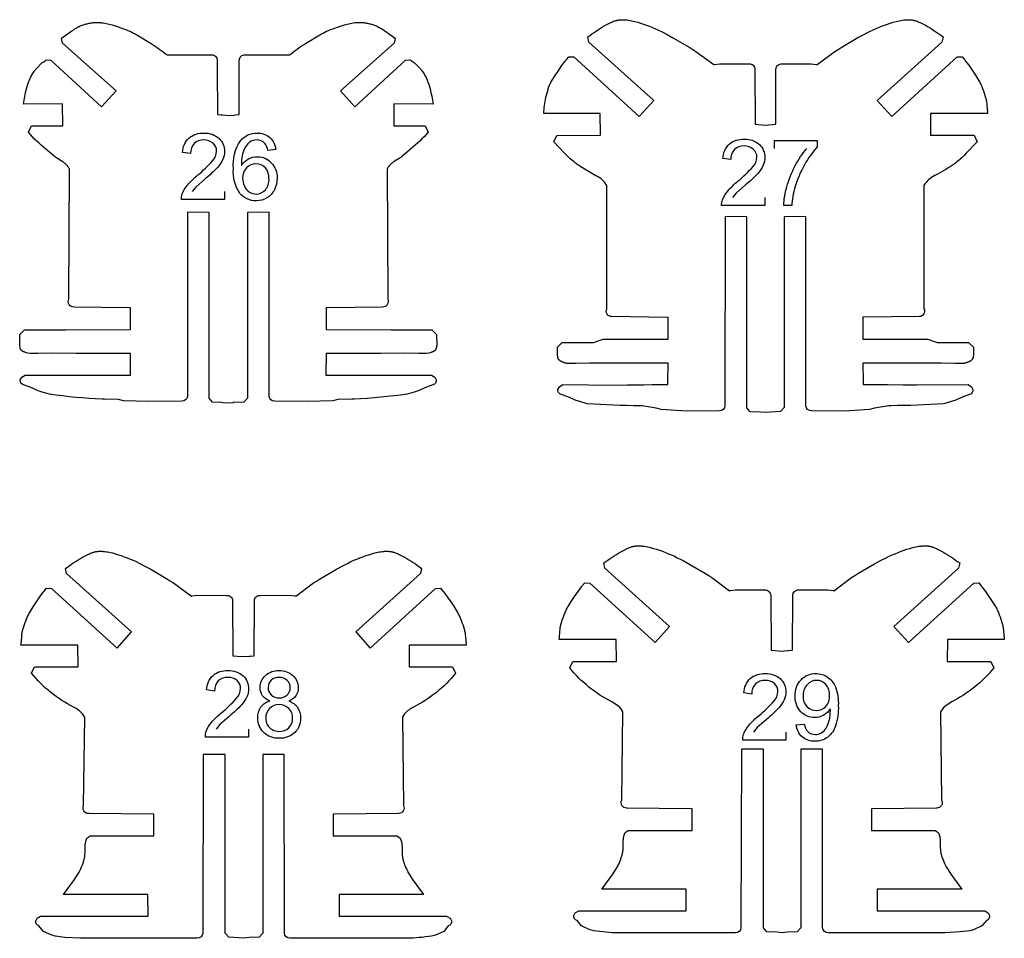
# Model space of a CAD drawing. Extents: x -306 to 77, y -230 to 818.
# Tile 9 of 15: x -288 to -140, y 146 to 284. Entities that reach past the tile are written whole.
import ezdxf

# ---------------------------------------------------------------- set-up
doc = ezdxf.new("R2010")
doc.units = 0
doc.layers.add('LAYER_1', color=18, linetype='CONTINUOUS')
doc.layers.add('LETTERS', color=1, linetype='CONTINUOUS')

msp = doc.modelspace()

# ---------------------------------------------------------------- linework, layer by layer
at = {"layer": 'LAYER_1'}
for points in [[(-255.8, 226.83), (-255.79, 226.83), (-255.79, 226.83), (-255.79, 226.83), (-255.79, 226.83), (-255.79, 226.83), (-255.79, 226.83), (-255.78, 226.83), (-255.78, 226.83), (-255.78, 226.83), (-255.78, 226.83), (-255.78, 226.83), (-255.78, 226.83), (-255.78, 226.83), (-255.78, 226.83), (-255.78, 226.83), (-255.78, 226.83), (-255.78, 226.83), (-255.78, 226.83), (-255.78, 226.83), (-255.78, 226.83), (-255.78, 226.83), (-255.78, 226.83), (-255.78, 226.83), (-255.78, 226.83), (-255.78, 226.83), (-255.78, 226.83), (-255.78, 226.83), (-255.78, 226.83), (-255.78, 226.83), (-255.78, 226.83), (-255.78, 226.83), (-255.79, 226.83), (-255.79, 226.83), (-255.79, 226.83), (-255.79, 226.82), (-255.79, 226.82), (-255.79, 226.82), (-255.85, 226.82), (-256.58, 226.76), (-257.39, 226.82), (-257.57, 226.84), (-258.9, 226.91), (-259.43, 227.51), (-259.43, 255.46), (-262.69, 255.49), (-262.7, 227.78, -0.398282), (-263.54, 227.03), (-268.52, 226.98), (-272.29, 227.09), (-273.06, 227.29), (-275.16, 227.34), (-275.51, 227.34, -0.021615), (-283.44, 228.09), (-284.54, 228.43), (-285.13, 228.59), (-286.38, 229.14), (-287.35, 229.51, -0.399718), (-287.84, 230.25), (-287.63, 230.66), (-287.1, 230.98), (-271.24, 230.98), (-271.25, 234.21), (-279.49, 234.21), (-283.11, 234.28), (-285.18, 234.23, -0.068065), (-286.74, 234.3), (-287.08, 234.39), (-287.15, 234.41), (-287.22, 234.44), (-287.28, 234.46), (-287.31, 234.47), (-287.35, 234.49), (-287.38, 234.5), (-287.41, 234.52), (-287.44, 234.53), (-287.47, 234.55), (-287.5, 234.57), (-287.53, 234.58), (-287.54, 234.59), (-287.56, 234.6), (-287.57, 234.61), (-287.58, 234.62), (-287.6, 234.63), (-287.61, 234.64), (-287.62, 234.65), (-287.64, 234.67), (-287.65, 234.68), (-287.66, 234.69), (-287.67, 234.7), (-287.68, 234.71), (-287.7, 234.73), (-287.71, 234.74), (-287.72, 234.75), (-287.73, 234.77), (-287.74, 234.78), (-287.74, 234.79), (-287.75, 234.8), (-287.76, 234.81), (-287.76, 234.82), (-287.77, 234.83), (-287.78, 234.84), (-287.78, 234.85), (-287.79, 234.86), (-287.79, 234.87), (-287.8, 234.88), (-287.8, 234.89), (-287.81, 234.9), (-287.81, 234.91), (-287.82, 234.94), (-287.83, 234.96), (-287.84, 234.98), (-287.84, 235.01), (-287.85, 235.03), (-287.85, 235.06), (-287.86, 235.08), (-287.87, 235.13), (-287.9, 235.39), (-287.91, 235.44), (-287.92, 235.48), (-287.93, 235.51), (-287.93, 235.53), (-287.91, 237.09), (-287.19, 237.78), (-282.47, 237.79), (-281.04, 237.8), (-271.32, 237.83), (-271.32, 237.83), (-271.27, 237.83), (-271.27, 237.87), (-271.27, 239.43), (-271.27, 241.09), (-271.4, 241.09), (-279.75, 241.21, -0.562041), (-280.55, 242.4), (-280.46, 261.99), (-280.49, 262.06), (-280.53, 262.12), (-280.57, 262.19), (-280.61, 262.25), (-280.65, 262.31), (-280.69, 262.37), (-280.74, 262.43), (-280.76, 262.46), (-280.78, 262.49), (-280.84, 262.55), (-280.89, 262.6), (-280.95, 262.66), (-281, 262.71), (-281.06, 262.76), (-281.12, 262.81), (-281.18, 262.86), (-281.25, 262.91), (-281.35, 262.99), (-281.46, 263.06), (-281.69, 263.21), (-282.26, 263.56), (-282.38, 263.64), (-282.5, 263.72), (-282.62, 263.81), (-282.85, 263.99), (-283.98, 264.95, -0.041112), (-286.63, 267.5), (-286.17, 268.47), (-281.45, 268.49), (-281.48, 271.77), (-287.36, 271.75), (-287.32, 272.05), (-287.28, 272.34), (-287.23, 272.63), (-287.17, 272.91), (-287.05, 273.48), (-286.9, 274.06), (-286.81, 274.4), (-286.7, 274.73), (-286.65, 274.9), (-286.59, 275.07), (-286.52, 275.23), (-286.45, 275.4), (-286.38, 275.56), (-286.31, 275.73), (-286.23, 275.89), (-286.15, 276.04), (-286.06, 276.2), (-285.97, 276.35), (-285.88, 276.49), (-285.78, 276.64), (-285.72, 276.73), (-285.65, 276.81), (-285.58, 276.9), (-285.51, 276.98), (-285.44, 277.06), (-285.36, 277.14), (-284.58, 277.93, 0.016687), (-283.97, 278.4), (-283.23, 278.37), (-275.61, 271.32), (-273.43, 273.74), (-281.5, 280.91), (-281.66, 281.69), (-280.08, 282.78), (-279.76, 282.99), (-279.6, 283.1), (-279.44, 283.19), (-279.27, 283.29), (-279.11, 283.38), (-279.04, 283.41), (-278.97, 283.44), (-278.83, 283.5), (-278.69, 283.56), (-278.55, 283.62), (-278.4, 283.67), (-278.25, 283.72), (-278.1, 283.76), (-277.95, 283.8), (-277.8, 283.84), (-277.64, 283.87), (-277.49, 283.9), (-277.34, 283.93), (-277.18, 283.96), (-277.03, 283.98), (-276.88, 284), (-276.73, 284.01), (-276.62, 284.02), (-276.51, 284.03), (-276.39, 284.03), (-276.28, 284.04), (-276.17, 284.03), (-276.05, 284.03), (-275.94, 284.03), (-275.82, 284.02), (-275.71, 284.01), (-275.6, 283.99), (-275.37, 283.96), (-275.14, 283.93), (-274.91, 283.88), (-274.69, 283.83), (-274.46, 283.78), (-274.01, 283.65), (-273.57, 283.52), (-273.13, 283.38), (-272.31, 283.09), (-271.96, 282.95), (-271.64, 282.82), (-271.34, 282.7), (-271.07, 282.57), (-270.81, 282.44), (-270.56, 282.31), (-270.31, 282.17), (-268.16, 280.85, -0.02848), (-265.76, 279.14), (-263.5, 279.17), (-263.49, 279.17), (-259.11, 279.16, -0.444122), (-258.21, 278.35), (-258.2, 276.97), (-258.2, 276.93), (-258.17, 270.31), (-258.17, 270.3), (-258.17, 270.16), (-257.64, 270.12), (-257.48, 270.11), (-257.39, 270.11), (-256.53, 270.03), (-255.7, 270.1), (-255.66, 270.1), (-255.46, 270.12), (-254.92, 270.16), (-254.92, 270.31), (-254.92, 270.31), (-254.92, 270.31), (-254.89, 276.97), (-254.89, 276.97), (-254.89, 278.35, -0.444376), (-253.99, 279.16), (-249.61, 279.17), (-249.6, 279.17), (-247.33, 279.14, -0.028452), (-244.94, 280.85), (-242.79, 282.17), (-242.54, 282.31), (-242.29, 282.44), (-242.03, 282.57), (-241.75, 282.7), (-241.46, 282.83), (-241.14, 282.96), (-240.79, 283.09), (-239.96, 283.38), (-239.53, 283.52), (-239.08, 283.66), (-238.64, 283.78), (-238.41, 283.83), (-238.18, 283.88), (-237.95, 283.93), (-237.73, 283.97), (-237.5, 284), (-237.38, 284.01), (-237.27, 284.02), (-237.16, 284.03), (-237.04, 284.03), (-236.93, 284.04), (-236.81, 284.04), (-236.7, 284.04), (-236.59, 284.03), (-236.48, 284.03), (-236.36, 284.02), (-236.21, 284), (-236.06, 283.98), (-235.91, 283.96), (-235.76, 283.93), (-235.61, 283.91), (-235.45, 283.88), (-235.3, 283.84), (-235.14, 283.8), (-234.99, 283.76), (-234.84, 283.72), (-234.69, 283.67), (-234.54, 283.62), (-234.4, 283.56), (-234.26, 283.51), (-234.12, 283.44), (-234.06, 283.41), (-233.99, 283.38), (-233.82, 283.29), (-233.66, 283.19), (-233.49, 283.1), (-233.33, 283), (-233.01, 282.79), (-231.44, 281.69), (-231.6, 280.91), (-239.66, 273.74), (-237.48, 271.32), (-229.87, 278.38), (-229.13, 278.4, 0.016493), (-228.51, 277.93), (-227.73, 277.15), (-227.66, 277.07), (-227.59, 276.98), (-227.51, 276.9), (-227.45, 276.81), (-227.38, 276.73), (-227.31, 276.64), (-227.22, 276.5), (-227.12, 276.35), (-227.03, 276.2), (-226.95, 276.05), (-226.87, 275.89), (-226.79, 275.73), (-226.71, 275.57), (-226.64, 275.4), (-226.57, 275.24), (-226.51, 275.07), (-226.45, 274.9), (-226.39, 274.73), (-226.28, 274.4), (-226.19, 274.06), (-226.05, 273.49), (-225.92, 272.92), (-225.87, 272.63), (-225.82, 272.34), (-225.77, 272.05), (-225.73, 271.75), (-231.62, 271.77), (-231.64, 268.49), (-226.92, 268.48), (-226.46, 267.51, -0.041124), (-229.12, 264.95), (-230.24, 263.99), (-230.48, 263.81), (-230.6, 263.72), (-230.72, 263.64), (-230.84, 263.56), (-231.41, 263.21), (-231.63, 263.07), (-231.74, 262.99), (-231.85, 262.91), (-231.91, 262.87), (-231.97, 262.82), (-232.03, 262.77), (-232.09, 262.71), (-232.15, 262.66), (-232.2, 262.61), (-232.26, 262.55), (-232.31, 262.49), (-232.33, 262.46), (-232.36, 262.43), (-232.4, 262.37), (-232.45, 262.31), (-232.49, 262.25), (-232.53, 262.19), (-232.57, 262.12), (-232.6, 262.06), (-232.64, 261.99), (-232.55, 242.4, -0.561976), (-233.35, 241.21), (-241.69, 241.1), (-241.82, 241.1), (-241.82, 239.43), (-241.82, 237.87), (-241.82, 237.83), (-241.77, 237.83), (-241.77, 237.83), (-232.05, 237.8), (-230.62, 237.8), (-225.9, 237.78), (-225.19, 237.09), (-225.16, 235.53), (-225.17, 235.51), (-225.17, 235.49), (-225.18, 235.44), (-225.19, 235.39), (-225.23, 235.13), (-225.24, 235.08), (-225.24, 235.06), (-225.25, 235.04), (-225.25, 235.01), (-225.26, 234.99), (-225.27, 234.96), (-225.27, 234.94), (-225.28, 234.92), (-225.29, 234.91), (-225.29, 234.89), (-225.3, 234.88), (-225.3, 234.87), (-225.31, 234.86), (-225.31, 234.85), (-225.32, 234.84), (-225.32, 234.83), (-225.33, 234.82), (-225.34, 234.81), (-225.34, 234.8), (-225.35, 234.79), (-225.36, 234.78), (-225.37, 234.77), (-225.38, 234.76), (-225.39, 234.74), (-225.4, 234.73), (-225.41, 234.72), (-225.42, 234.7), (-225.43, 234.69), (-225.45, 234.68), (-225.46, 234.67), (-225.47, 234.66), (-225.48, 234.65), (-225.5, 234.64), (-225.51, 234.63), (-225.52, 234.62), (-225.54, 234.61), (-225.55, 234.6), (-225.57, 234.59), (-225.6, 234.57), (-225.62, 234.55), (-225.65, 234.53), (-225.69, 234.52), (-225.72, 234.5), (-225.75, 234.49), (-225.78, 234.48), (-225.81, 234.46), (-225.88, 234.44), (-225.95, 234.42), (-226.01, 234.4), (-226.36, 234.3, -0.068134), (-227.92, 234.23), (-229.99, 234.28), (-233.61, 234.21), (-241.84, 234.22), (-241.85, 230.98), (-225.99, 230.98), (-225.47, 230.66), (-225.25, 230.25, -0.400029), (-225.75, 229.51), (-226.72, 229.14), (-227.97, 228.59), (-228.55, 228.43), (-229.65, 228.1, -0.021576), (-237.59, 227.34), (-237.93, 227.34), (-240.04, 227.29), (-240.8, 227.09), (-244.58, 226.98), (-249.56, 227.03, -0.398236), (-250.39, 227.78), (-250.41, 255.49), (-253.66, 255.46), (-253.66, 227.51), (-254.2, 226.91), (-255.8, 226.83)], [(-175.76, 268.6), (-174.16, 268.73), (-174.13, 277, -0.444466), (-173.23, 277.81), (-168.84, 277.81), (-168.84, 277.81), (-168.03, 277.71), (-167.93, 277.7), (-165.25, 279.66), (-164.79, 279.97), (-164.33, 280.26), (-161.8, 281.75), (-160.93, 282.22), (-160.06, 282.66), (-159.62, 282.87), (-159.17, 283.08), (-158.72, 283.27), (-158.27, 283.45), (-157.82, 283.62), (-157.36, 283.78), (-156.93, 283.93), (-156.49, 284.06), (-156.04, 284.18), (-155.81, 284.24), (-155.58, 284.29), (-155.36, 284.33), (-155.13, 284.37), (-154.9, 284.4), (-154.79, 284.42), (-154.67, 284.43), (-154.56, 284.43), (-154.44, 284.44), (-154.33, 284.44), (-154.22, 284.44), (-154.1, 284.44), (-153.99, 284.44), (-153.88, 284.43), (-153.76, 284.42), (-153.69, 284.41), (-153.62, 284.4), (-153.55, 284.39), (-153.47, 284.38), (-153.4, 284.36), (-153.33, 284.34), (-153.26, 284.32), (-153.19, 284.3), (-153.11, 284.28), (-153.04, 284.26), (-152.9, 284.21), (-152.76, 284.15), (-152.62, 284.09), (-152.48, 284.03), (-152.35, 283.97), (-151.54, 283.55, -0.026021), (-148.99, 281.87), (-149.15, 281.08), (-158.9, 272.31), (-156.72, 269.89), (-146.88, 278.84), (-146.13, 278.87), (-145.77, 278.45), (-145.71, 278.37), (-145.64, 278.28), (-145.12, 277.59), (-144.6, 276.84), (-144.1, 276.08), (-143.63, 275.34), (-143.55, 275.19), (-143.47, 275.05), (-143.39, 274.89), (-143.31, 274.74), (-143.24, 274.58), (-143.17, 274.41), (-143.04, 274.08), (-142.91, 273.75), (-142.8, 273.41), (-142.59, 272.76), (-142.57, 272.69), (-142.55, 272.61), (-142.53, 272.54), (-142.51, 272.47), (-142.48, 272.32), (-142.45, 272.17), (-142.43, 272.02), (-142.41, 271.86), (-142.38, 271.56), (-142.3, 270.49), (-142.28, 270.34), (-150.86, 270.34), (-150.88, 267.06), (-144.32, 267.05), (-143.86, 266.08), (-145.49, 264.35), (-145.83, 264.01), (-146.17, 263.68), (-146.34, 263.53), (-146.52, 263.37), (-146.72, 263.2), (-146.92, 263.04), (-147.13, 262.88), (-147.34, 262.73), (-147.77, 262.43), (-148.2, 262.15), (-148.44, 261.99), (-148.69, 261.84), (-149.7, 261.27), (-150.2, 260.98, 0.166223), (-151.87, 259.49), (-151.86, 240.97, -0.561996), (-152.59, 239.78), (-160.93, 239.67), (-161.06, 239.67), (-161.06, 238), (-161.06, 236.44), (-161.06, 236.4), (-161.01, 236.4), (-161.01, 236.4), (-151.29, 236.37), (-149.86, 235.9), (-145.14, 235.89), (-144.43, 235.2), (-144.4, 234.1), (-144.41, 234.08), (-144.41, 234.06), (-144.42, 234.01), (-144.43, 233.96), (-144.47, 233.7), (-144.48, 233.65), (-144.48, 233.63), (-144.49, 233.6), (-144.49, 233.58), (-144.5, 233.56), (-144.51, 233.53), (-144.51, 233.51), (-144.52, 233.49), (-144.53, 233.47), (-144.53, 233.46), (-144.54, 233.45), (-144.54, 233.44), (-144.55, 233.43), (-144.55, 233.42), (-144.56, 233.41), (-144.56, 233.4), (-144.57, 233.39), (-144.58, 233.38), (-144.58, 233.37), (-144.59, 233.36), (-144.6, 233.35), (-144.6, 233.34), (-144.61, 233.32), (-144.63, 233.31), (-144.64, 233.3), (-144.65, 233.28), (-144.67, 233.26), (-144.7, 233.23), (-144.72, 233.21), (-144.75, 233.19), (-144.78, 233.16), (-144.81, 233.14), (-144.83, 233.12), (-144.86, 233.1), (-144.89, 233.08), (-144.92, 233.06), (-144.96, 233.04), (-144.99, 233.03), (-145.02, 233.01), (-145.05, 232.99), (-145.08, 232.98), (-145.12, 232.96), (-145.19, 232.93), (-145.25, 232.9), (-145.32, 232.88), (-145.39, 232.86), (-145.46, 232.83), (-145.6, 232.79), (-145.65, 232.78), (-145.71, 232.77), (-145.76, 232.76), (-145.81, 232.75), (-145.86, 232.74), (-145.91, 232.73), (-145.96, 232.72), (-146, 232.72), (-146.05, 232.71), (-146.1, 232.71), (-146.19, 232.71), (-146.28, 232.71), (-146.37, 232.71), (-146.94, 232.73), (-147.04, 232.73), (-147.16, 232.73), (-149.23, 232.77), (-152.85, 232.78), (-156.27, 232.79), (-161.08, 232.79), (-161.02, 229.97), (-161.01, 229.55), (-160.47, 229.54), (-159.43, 229.54), (-158.83, 229.54), (-158.63, 229.54), (-157.36, 229.54), (-154.97, 229.5), (-152.98, 229.49), (-145.23, 229.55), (-144.71, 229.23), (-144.49, 228.82, -0.399962), (-144.99, 228.08), (-145.96, 227.71), (-147.21, 227.16), (-147.79, 227), (-148.89, 226.67, -0.016121), (-156.83, 226.37), (-157.17, 226.37), (-159.28, 226.01), (-160.04, 225.81), (-163.82, 225.55), (-168.8, 225.6, -0.398108), (-169.63, 226.35), (-169.65, 254.82), (-172.9, 254.8), (-172.9, 226.08), (-173.44, 225.48), (-174.95, 225.4), (-175.76, 225.33), (-176.48, 225.39), (-177.99, 225.47), (-178.53, 226.07), (-178.53, 254.79), (-181.78, 254.82), (-181.8, 226.34, -0.398145), (-182.63, 225.6), (-187.61, 225.54), (-191.39, 225.8), (-192.15, 226), (-194.26, 226.36), (-194.6, 226.36, -0.016152), (-202.54, 226.66), (-203.64, 226.99), (-204.22, 227.15), (-205.47, 227.71), (-206.44, 228.07, -0.40006), (-206.94, 228.81), (-206.72, 229.22), (-206.2, 229.54), (-198.45, 229.48), (-196.46, 229.5), (-194.07, 229.53), (-192.8, 229.54), (-190.96, 229.54), (-190.41, 229.54), (-190.41, 229.96), (-190.35, 232.78), (-195.16, 232.79), (-198.58, 232.78), (-202.2, 232.77), (-204.27, 232.72), (-204.39, 232.72), (-204.49, 232.72), (-205.06, 232.7), (-205.15, 232.7), (-205.24, 232.7), (-205.33, 232.7), (-205.38, 232.71), (-205.42, 232.71), (-205.47, 232.72), (-205.52, 232.72), (-205.57, 232.73), (-205.62, 232.74), (-205.67, 232.75), (-205.72, 232.76), (-205.78, 232.77), (-205.83, 232.79), (-205.97, 232.83), (-206.04, 232.85), (-206.11, 232.87), (-206.18, 232.9), (-206.24, 232.93), (-206.31, 232.96), (-206.34, 232.97), (-206.38, 232.99), (-206.41, 233), (-206.44, 233.02), (-206.47, 233.04), (-206.5, 233.06), (-206.54, 233.08), (-206.57, 233.09), (-206.59, 233.12), (-206.62, 233.14), (-206.65, 233.16), (-206.68, 233.18), (-206.71, 233.2), (-206.73, 233.23), (-206.76, 233.25), (-206.78, 233.28), (-206.79, 233.29), (-206.8, 233.3), (-206.81, 233.32), (-206.83, 233.33), (-206.83, 233.34), (-206.84, 233.35), (-206.85, 233.36), (-206.85, 233.37), (-206.86, 233.38), (-206.87, 233.39), (-206.87, 233.4), (-206.88, 233.41), (-206.88, 233.42), (-206.89, 233.43), (-206.89, 233.45), (-206.9, 233.46), (-206.9, 233.47), (-206.91, 233.48), (-206.92, 233.5), (-206.92, 233.53), (-206.93, 233.55), (-206.94, 233.57), (-206.94, 233.6), (-206.95, 233.62), (-206.95, 233.65), (-206.96, 233.7), (-207, 233.95), (-207.01, 234), (-207.02, 234.05), (-207.02, 234.07), (-207.03, 234.1), (-207, 235.19), (-206.29, 235.88), (-201.57, 235.9), (-200.14, 236.36), (-190.42, 236.39), (-190.42, 236.39), (-190.37, 236.39), (-190.37, 236.43), (-190.37, 238), (-190.37, 239.66), (-190.5, 239.66), (-198.84, 239.77, -0.561977), (-199.57, 240.97), (-199.56, 259.48, 0.166253), (-201.23, 260.97), (-201.73, 261.26), (-202.74, 261.84), (-202.99, 261.99), (-203.23, 262.14), (-203.66, 262.43), (-204.09, 262.72), (-204.3, 262.88), (-204.51, 263.04), (-204.71, 263.2), (-204.91, 263.36), (-205.09, 263.52), (-205.26, 263.68), (-205.6, 264.01), (-205.94, 264.34), (-207.57, 266.07), (-207.11, 267.04), (-200.55, 267.05), (-200.57, 270.33), (-209.07, 270.33, -0.043095), (-208.76, 272.75), (-208.67, 273.07), (-208.43, 273.96), (-208.39, 274.11), (-208.34, 274.25), (-208.29, 274.39), (-208.23, 274.54), (-208.2, 274.61), (-208.17, 274.68), (-208.14, 274.75), (-208.1, 274.82), (-208.07, 274.89), (-208.03, 274.96), (-207.99, 275.03), (-207.95, 275.1), (-207.46, 275.88), (-206.91, 276.72), (-206.33, 277.54), (-206.06, 277.93), (-205.79, 278.28), (-205.72, 278.37), (-205.66, 278.44), (-205.29, 278.87), (-204.55, 278.84), (-194.7, 269.88), (-192.53, 272.3), (-202.28, 281.08), (-202.44, 281.86, -0.026016), (-199.88, 283.55), (-199.08, 283.96), (-198.94, 284.03), (-198.81, 284.09), (-198.67, 284.15), (-198.53, 284.2), (-198.39, 284.25), (-198.32, 284.28), (-198.24, 284.3), (-198.17, 284.32), (-198.1, 284.34), (-198.03, 284.35), (-197.96, 284.37), (-197.88, 284.38), (-197.81, 284.4), (-197.74, 284.41), (-197.67, 284.41), (-197.55, 284.42), (-197.44, 284.43), (-197.33, 284.44), (-197.21, 284.44), (-197.1, 284.44), (-196.99, 284.43), (-196.87, 284.43), (-196.76, 284.42), (-196.64, 284.41), (-196.53, 284.4), (-196.3, 284.37), (-196.07, 284.33), (-195.85, 284.28), (-195.62, 284.23), (-195.39, 284.18), (-194.94, 284.05), (-194.5, 283.92), (-194.07, 283.78), (-193.61, 283.62), (-193.16, 283.45), (-192.71, 283.26), (-192.26, 283.07), (-191.81, 282.87), (-191.37, 282.66), (-190.49, 282.21), (-189.63, 281.74), (-187.1, 280.26), (-186.64, 279.96), (-186.18, 279.66), (-183.5, 277.69), (-183.4, 277.71), (-182.59, 277.81), (-182.58, 277.81), (-178.25, 277.8), (-178.2, 277.8), (-178.19, 277.8, -0.440785), (-177.3, 276.99), (-177.27, 268.72), (-175.76, 268.6)], [(-260.31, 173.88), (-260.38, 147, -0.398159), (-261.22, 146.25), (-278.8, 146.25), (-281.13, 146.39), (-282.53, 146.57), (-283.12, 146.73), (-284.37, 147.28), (-285.03, 148.11, -0.399574), (-285.53, 148.85), (-285.31, 149.26), (-284.79, 149.58), (-268.62, 149.58), (-268.63, 152.82), (-281.33, 152.84), (-279.68, 155.1), (-279.27, 155.72), (-279.17, 155.88), (-279.07, 156.04), (-278.98, 156.21), (-278.94, 156.29), (-278.89, 156.38), (-278.78, 156.61), (-278.67, 156.84), (-278.57, 157.08), (-278.48, 157.32), (-278.39, 157.57), (-278.35, 157.69), (-278.31, 157.81), (-278.27, 157.94), (-278.24, 158.06), (-278.21, 158.19), (-278.18, 158.31), (-278.16, 158.4), (-278.15, 158.49), (-278.14, 158.58), (-278.13, 158.67), (-278.12, 158.76), (-278.11, 158.85), (-278.1, 159.03), (-278.09, 159.96), (-278.09, 160.14), (-278.08, 160.23), (-278.07, 160.32), (-278.06, 160.41), (-278.05, 160.5), (-278.04, 160.59), (-278.02, 160.68), (-278, 160.76), (-277.99, 160.81), (-277.98, 160.85), (-277.97, 160.89), (-277.96, 160.93), (-277.94, 160.98), (-277.93, 161.02), (-277.91, 161.06), (-277.9, 161.1), (-277.88, 161.14), (-277.86, 161.18), (-277.86, 161.19), (-277.85, 161.2), (-277.85, 161.21), (-277.84, 161.22), (-277.83, 161.23), (-277.83, 161.24), (-277.82, 161.25), (-277.82, 161.26), (-277.81, 161.27), (-277.8, 161.27), (-277.8, 161.28), (-277.79, 161.29), (-277.78, 161.31), (-277.76, 161.32), (-277.75, 161.34), (-277.74, 161.35), (-277.72, 161.37), (-277.71, 161.38), (-277.69, 161.39), (-277.67, 161.41), (-277.64, 161.43), (-277.47, 161.56), (-277.44, 161.59), (-277.42, 161.6), (-277.4, 161.62), (-277.38, 161.63), (-277.37, 161.65), (-267.78, 161.64), (-267.78, 161.64), (-267.73, 161.64), (-267.73, 161.68), (-267.73, 163.24), (-267.73, 164.9), (-267.86, 164.9), (-277.49, 165.02), (-277.58, 165.02, -0.561995), (-278.31, 166.21), (-278.14, 179.52), (-278.47, 180.02, 0.095105), (-279.82, 181.01, -0.102801), (-286.15, 186.11), (-285.69, 187.08), (-279.14, 187.09), (-279.16, 190.37), (-287.74, 190.37), (-287.72, 190.52), (-287.63, 191.59), (-287.6, 191.9), (-287.59, 192.05), (-287.56, 192.2), (-287.54, 192.35), (-287.51, 192.5), (-287.49, 192.57), (-287.47, 192.65), (-287.45, 192.72), (-287.43, 192.79), (-287.22, 193.44), (-287.1, 193.78), (-286.98, 194.11), (-286.85, 194.45), (-286.78, 194.61), (-286.7, 194.77), (-286.63, 194.93), (-286.55, 195.08), (-286.47, 195.23), (-286.38, 195.37), (-285.92, 196.11), (-285.42, 196.87), (-284.9, 197.62), (-284.38, 198.32), (-284.31, 198.4), (-284.25, 198.48), (-283.88, 198.9), (-283.14, 198.88), (-273.29, 189.92), (-271.12, 192.34), (-280.87, 201.12), (-281.02, 201.9, -0.026047), (-278.47, 203.59), (-277.67, 204), (-277.53, 204.06), (-277.39, 204.13), (-277.26, 204.19), (-277.12, 204.24), (-276.97, 204.29), (-276.9, 204.31), (-276.83, 204.34), (-276.76, 204.36), (-276.69, 204.38), (-276.62, 204.39), (-276.54, 204.41), (-276.47, 204.42), (-276.4, 204.44), (-276.33, 204.45), (-276.25, 204.45), (-276.14, 204.46), (-276.03, 204.47), (-275.91, 204.47), (-275.8, 204.48), (-275.69, 204.48), (-275.57, 204.47), (-275.46, 204.47), (-275.35, 204.46), (-275.23, 204.45), (-275.12, 204.44), (-274.89, 204.4), (-274.66, 204.37), (-274.43, 204.32), (-274.21, 204.27), (-273.98, 204.22), (-273.53, 204.09), (-273.09, 203.96), (-272.66, 203.82), (-272.2, 203.66), (-271.74, 203.49), (-271.29, 203.3), (-270.85, 203.11), (-270.4, 202.91), (-269.96, 202.7), (-269.08, 202.25), (-268.22, 201.78), (-265.69, 200.29), (-265.22, 200), (-264.77, 199.7), (-262.09, 197.73), (-261.99, 197.75), (-261.18, 197.85), (-261.17, 197.85), (-256.79, 197.84, -0.444437), (-255.89, 197.03), (-255.85, 188.76), (-255.22, 188.71), (-254.26, 188.63), (-253.39, 188.71), (-253.32, 188.71), (-253.27, 188.71), (-252.63, 188.76), (-252.6, 197.03, -0.444487), (-251.7, 197.84), (-247.31, 197.85), (-247.31, 197.85), (-246.5, 197.75), (-246.4, 197.73), (-243.72, 199.7), (-243.26, 200), (-242.8, 200.29), (-240.27, 201.78), (-239.4, 202.25), (-238.53, 202.7), (-238.09, 202.91), (-237.64, 203.11), (-237.19, 203.3), (-236.74, 203.49), (-236.29, 203.66), (-235.83, 203.82), (-235.4, 203.96), (-234.96, 204.09), (-234.51, 204.22), (-234.28, 204.27), (-234.05, 204.32), (-233.83, 204.37), (-233.6, 204.4), (-233.37, 204.44), (-233.26, 204.45), (-233.14, 204.46), (-233.03, 204.47), (-232.91, 204.47), (-232.8, 204.48), (-232.69, 204.48), (-232.57, 204.47), (-232.46, 204.47), (-232.35, 204.46), (-232.23, 204.45), (-232.16, 204.45), (-232.09, 204.44), (-232.01, 204.42), (-231.94, 204.41), (-231.87, 204.39), (-231.8, 204.38), (-231.73, 204.36), (-231.65, 204.34), (-231.58, 204.31), (-231.51, 204.29), (-231.37, 204.24), (-231.23, 204.19), (-231.09, 204.13), (-230.95, 204.06), (-230.82, 204), (-230.01, 203.59, -0.026111), (-227.46, 201.9), (-227.62, 201.12), (-237.37, 192.34), (-235.19, 189.92), (-225.34, 198.88), (-224.6, 198.9), (-224.24, 198.48), (-224.18, 198.4), (-224.11, 198.32), (-223.59, 197.62), (-223.07, 196.87), (-222.57, 196.11), (-222.1, 195.37), (-222.02, 195.23), (-221.94, 195.08), (-221.86, 194.93), (-221.78, 194.77), (-221.71, 194.61), (-221.64, 194.45), (-221.51, 194.11), (-221.38, 193.78), (-221.27, 193.44), (-221.06, 192.79), (-221.04, 192.72), (-221.02, 192.65), (-221, 192.57), (-220.98, 192.5), (-220.95, 192.35), (-220.92, 192.2), (-220.9, 192.05), (-220.88, 191.9), (-220.85, 191.59), (-220.77, 190.52), (-220.75, 190.37), (-229.32, 190.37), (-229.35, 187.09), (-222.79, 187.08), (-222.33, 186.11, -0.102815), (-228.67, 181.01, 0.095005), (-230.02, 180.02), (-230.34, 179.52), (-230.18, 166.21, -0.561639), (-230.9, 165.02), (-230.99, 165.02), (-240.63, 164.9), (-240.76, 164.9), (-240.76, 163.24), (-240.76, 161.68), (-240.76, 161.64), (-240.71, 161.64), (-240.71, 161.64), (-231.12, 161.65), (-231.1, 161.63), (-231.09, 161.62), (-231.07, 161.6), (-231.05, 161.59), (-231.02, 161.56), (-230.84, 161.43), (-230.81, 161.41), (-230.8, 161.39), (-230.78, 161.38), (-230.77, 161.37), (-230.75, 161.35), (-230.74, 161.34), (-230.72, 161.32), (-230.71, 161.31), (-230.69, 161.29), (-230.69, 161.28), (-230.68, 161.27), (-230.68, 161.27), (-230.67, 161.26), (-230.66, 161.25), (-230.66, 161.24), (-230.65, 161.23), (-230.65, 161.22), (-230.64, 161.21), (-230.64, 161.2), (-230.63, 161.19), (-230.63, 161.18), (-230.61, 161.14), (-230.59, 161.1), (-230.57, 161.06), (-230.56, 161.02), (-230.54, 160.98), (-230.53, 160.93), (-230.52, 160.89), (-230.51, 160.85), (-230.49, 160.81), (-230.48, 160.76), (-230.47, 160.68), (-230.45, 160.59), (-230.44, 160.5), (-230.42, 160.41), (-230.41, 160.32), (-230.41, 160.23), (-230.4, 160.14), (-230.39, 159.96), (-230.38, 159.03), (-230.37, 158.85), (-230.37, 158.76), (-230.36, 158.67), (-230.35, 158.58), (-230.34, 158.49), (-230.32, 158.4), (-230.31, 158.31), (-230.28, 158.19), (-230.25, 158.06), (-230.22, 157.94), (-230.18, 157.81), (-230.14, 157.69), (-230.1, 157.57), (-230.01, 157.32), (-229.92, 157.08), (-229.81, 156.84), (-229.7, 156.61), (-229.59, 156.38), (-229.55, 156.29), (-229.51, 156.21), (-229.42, 156.04), (-229.32, 155.88), (-229.22, 155.72), (-228.8, 155.1), (-227.16, 152.84), (-239.86, 152.82), (-239.87, 149.58), (-223.7, 149.58), (-223.18, 149.26), (-222.96, 148.85, -0.399927), (-223.46, 148.11), (-224.12, 147.28), (-225.37, 146.73), (-225.96, 146.57, -0.033144), (-229.68, 146.25), (-247.27, 146.25, -0.398265), (-248.1, 147), (-248.12, 173.88), (-249.32, 173.88), (-251.36, 173.88), (-251.36, 160.82), (-251.36, 147.75), (-251.37, 147.75), (-251.37, 147.03), (-251.91, 146.43), (-253.42, 146.35), (-254.23, 146.28), (-254.95, 146.34), (-256.46, 146.42), (-257, 147.02), (-257, 173.88), (-258.71, 173.88), (-260.31, 173.88)], [(-179.33, 174.69), (-179.4, 147.81, -0.398274), (-180.24, 147.06), (-197.82, 147.06, -0.033126), (-201.55, 147.38), (-202.13, 147.54), (-203.39, 148.1), (-204.05, 148.93, -0.39987), (-204.55, 149.67), (-204.33, 150.07), (-203.81, 150.39), (-187.64, 150.39), (-187.65, 153.63), (-200.35, 153.66), (-198.7, 155.91), (-198.28, 156.54), (-198.18, 156.7), (-198.09, 156.86), (-198, 157.02), (-197.95, 157.1), (-197.91, 157.19), (-197.8, 157.42), (-197.69, 157.66), (-197.59, 157.9), (-197.49, 158.14), (-197.41, 158.38), (-197.36, 158.5), (-197.33, 158.63), (-197.29, 158.75), (-197.26, 158.87), (-197.23, 159), (-197.2, 159.13), (-197.18, 159.21), (-197.17, 159.3), (-197.15, 159.39), (-197.14, 159.48), (-197.14, 159.57), (-197.13, 159.66), (-197.12, 159.84), (-197.11, 160.77), (-197.1, 160.95), (-197.1, 161.04), (-197.09, 161.13), (-197.08, 161.22), (-197.07, 161.31), (-197.06, 161.4), (-197.04, 161.49), (-197.02, 161.58), (-197.01, 161.62), (-197, 161.66), (-196.99, 161.7), (-196.97, 161.75), (-196.96, 161.79), (-196.95, 161.83), (-196.93, 161.87), (-196.91, 161.91), (-196.9, 161.95), (-196.88, 161.99), (-196.87, 162), (-196.87, 162.01), (-196.86, 162.02), (-196.86, 162.03), (-196.85, 162.04), (-196.85, 162.05), (-196.84, 162.06), (-196.84, 162.07), (-196.83, 162.08), (-196.82, 162.09), (-196.82, 162.1), (-196.81, 162.1), (-196.8, 162.12), (-196.78, 162.14), (-196.77, 162.15), (-196.75, 162.16), (-196.74, 162.18), (-196.72, 162.19), (-196.71, 162.21), (-196.69, 162.22), (-196.66, 162.25), (-196.49, 162.37), (-196.45, 162.4), (-196.44, 162.41), (-196.42, 162.43), (-196.4, 162.44), (-196.39, 162.46), (-186.8, 162.45), (-186.8, 162.45), (-186.75, 162.45), (-186.75, 162.49), (-186.75, 164.05), (-186.75, 165.72), (-186.88, 165.72), (-196.51, 165.83), (-196.6, 165.83, -0.562277), (-197.33, 167.02), (-197.16, 180.33), (-197.49, 180.83), (-197.7, 181.06), (-198.84, 181.82, -0.102796), (-205.17, 186.92), (-204.71, 187.89), (-198.15, 187.9), (-198.18, 191.18), (-206.75, 191.18), (-206.72, 191.49), (-206.65, 192.4), (-206.62, 192.71), (-206.6, 192.86), (-206.58, 193.01), (-206.56, 193.16), (-206.53, 193.31), (-206.51, 193.38), (-206.49, 193.46), (-206.47, 193.53), (-206.45, 193.6), (-206.24, 194.26), (-206.12, 194.59), (-206, 194.93), (-205.86, 195.26), (-205.79, 195.42), (-205.72, 195.58), (-205.65, 195.74), (-205.57, 195.89), (-205.49, 196.04), (-205.4, 196.18), (-204.94, 196.92), (-204.44, 197.69), (-203.92, 198.43), (-203.4, 199.13), (-203.33, 199.22), (-203.27, 199.29), (-202.9, 199.72), (-202.16, 199.69), (-192.31, 190.73), (-190.14, 193.15), (-199.89, 201.93), (-200.04, 202.71, -0.026032), (-197.49, 204.4), (-196.69, 204.81), (-196.55, 204.88), (-196.41, 204.94), (-196.27, 205), (-196.13, 205.05), (-195.99, 205.1), (-195.92, 205.13), (-195.85, 205.15), (-195.78, 205.17), (-195.71, 205.19), (-195.64, 205.21), (-195.56, 205.22), (-195.49, 205.24), (-195.42, 205.25), (-195.34, 205.26), (-195.27, 205.27), (-195.16, 205.28), (-195.05, 205.28), (-194.93, 205.29), (-194.82, 205.29), (-194.71, 205.29), (-194.59, 205.28), (-194.48, 205.28), (-194.36, 205.27), (-194.25, 205.26), (-194.14, 205.25), (-193.91, 205.22), (-193.68, 205.18), (-193.45, 205.13), (-193.22, 205.08), (-193, 205.03), (-192.55, 204.91), (-192.11, 204.77), (-191.67, 204.63), (-191.22, 204.47), (-190.76, 204.3), (-190.31, 204.11), (-189.86, 203.92), (-189.42, 203.72), (-188.98, 203.51), (-188.1, 203.06), (-187.24, 202.59), (-184.71, 201.11), (-184.24, 200.81), (-183.79, 200.51), (-181.11, 198.54), (-181.01, 198.56), (-180.2, 198.66), (-180.19, 198.66), (-175.81, 198.65, -0.444122), (-174.91, 197.84), (-174.87, 189.57), (-174.24, 189.53), (-173.28, 189.44), (-172.4, 189.52), (-172.34, 189.52), (-172.29, 189.53), (-171.65, 189.57), (-171.61, 197.84, -0.444466), (-170.71, 198.65), (-166.33, 198.66), (-166.32, 198.66), (-165.51, 198.56), (-165.42, 198.54), (-162.74, 200.51), (-162.28, 200.81), (-161.82, 201.11), (-159.29, 202.59), (-158.42, 203.06), (-157.55, 203.51), (-157.1, 203.72), (-156.66, 203.92), (-156.21, 204.11), (-155.76, 204.3), (-155.31, 204.47), (-154.85, 204.63), (-154.42, 204.77), (-153.97, 204.91), (-153.53, 205.03), (-153.3, 205.08), (-153.07, 205.13), (-152.84, 205.18), (-152.62, 205.22), (-152.39, 205.25), (-152.27, 205.26), (-152.16, 205.27), (-152.05, 205.28), (-151.93, 205.28), (-151.82, 205.29), (-151.7, 205.29), (-151.59, 205.29), (-151.48, 205.28), (-151.36, 205.28), (-151.25, 205.27), (-151.18, 205.26), (-151.11, 205.25), (-151.03, 205.24), (-150.96, 205.22), (-150.89, 205.21), (-150.82, 205.19), (-150.74, 205.17), (-150.67, 205.15), (-150.6, 205.13), (-150.53, 205.1), (-150.39, 205.05), (-150.25, 205), (-150.11, 204.94), (-149.97, 204.88), (-149.84, 204.81), (-149.03, 204.4, -0.026104), (-146.48, 202.71), (-146.64, 201.93), (-156.39, 193.15), (-154.21, 190.73), (-144.36, 199.69), (-143.62, 199.72), (-143.26, 199.29), (-143.19, 199.22), (-143.13, 199.13), (-142.61, 198.43), (-142.09, 197.69), (-141.59, 196.92), (-141.12, 196.18), (-141.04, 196.04), (-140.96, 195.89), (-140.88, 195.74), (-140.8, 195.58), (-140.73, 195.42), (-140.66, 195.26), (-140.53, 194.93), (-140.4, 194.59), (-140.28, 194.26), (-140.08, 193.6), (-140.05, 193.53), (-140.03, 193.46), (-140.02, 193.38), (-140, 193.31), (-139.97, 193.16), (-139.94, 193.01), (-139.92, 192.86), (-139.9, 192.71), (-139.87, 192.4), (-139.79, 191.33), (-139.77, 191.18), (-148.34, 191.18), (-148.37, 187.9), (-141.81, 187.89), (-141.35, 186.92, -0.102839), (-147.69, 181.82), (-148.82, 181.06), (-149.04, 180.83), (-149.36, 180.33), (-149.2, 167.02, -0.561949), (-149.92, 165.83), (-150.01, 165.83), (-159.64, 165.72), (-159.77, 165.72), (-159.77, 164.05), (-159.77, 162.49), (-159.77, 162.45), (-159.73, 162.45), (-159.72, 162.45), (-150.14, 162.46), (-150.12, 162.44), (-150.1, 162.43), (-150.09, 162.41), (-150.07, 162.4), (-150.04, 162.37), (-149.86, 162.25), (-149.83, 162.22), (-149.81, 162.21), (-149.8, 162.19), (-149.78, 162.18), (-149.77, 162.16), (-149.75, 162.15), (-149.74, 162.14), (-149.73, 162.12), (-149.71, 162.1), (-149.71, 162.1), (-149.7, 162.09), (-149.69, 162.08), (-149.69, 162.07), (-149.68, 162.06), (-149.68, 162.05), (-149.67, 162.04), (-149.67, 162.03), (-149.66, 162.02), (-149.65, 162.01), (-149.65, 162), (-149.64, 161.99), (-149.63, 161.95), (-149.61, 161.91), (-149.59, 161.87), (-149.58, 161.83), (-149.56, 161.79), (-149.55, 161.75), (-149.54, 161.7), (-149.52, 161.66), (-149.51, 161.62), (-149.5, 161.58), (-149.48, 161.49), (-149.47, 161.4), (-149.45, 161.31), (-149.44, 161.22), (-149.43, 161.13), (-149.43, 161.04), (-149.42, 160.95), (-149.41, 160.77), (-149.4, 159.84), (-149.39, 159.66), (-149.39, 159.57), (-149.38, 159.48), (-149.37, 159.39), (-149.36, 159.3), (-149.34, 159.21), (-149.33, 159.13), (-149.3, 159), (-149.27, 158.87), (-149.23, 158.75), (-149.2, 158.63), (-149.16, 158.5), (-149.12, 158.38), (-149.03, 158.14), (-148.93, 157.9), (-148.83, 157.66), (-148.72, 157.42), (-148.61, 157.19), (-148.57, 157.1), (-148.53, 157.02), (-148.43, 156.86), (-148.34, 156.7), (-148.24, 156.54), (-147.82, 155.91), (-146.18, 153.66), (-158.88, 153.63), (-158.89, 150.39), (-142.72, 150.39), (-142.19, 150.07), (-141.98, 149.67, -0.400064), (-142.47, 148.93), (-143.14, 148.1), (-144.39, 147.54), (-144.98, 147.38), (-146.38, 147.2), (-148.7, 147.06), (-166.28, 147.06, -0.398154), (-167.12, 147.81), (-167.14, 174.69), (-168.34, 174.69), (-170.38, 174.69), (-170.38, 161.63), (-170.38, 148.56), (-170.39, 148.56), (-170.39, 147.84), (-170.92, 147.24), (-172.44, 147.16), (-173.25, 147.09), (-173.97, 147.15), (-175.48, 147.24), (-176.02, 147.84), (-176.02, 174.69), (-177.73, 174.69), (-179.33, 174.69)]]:
    msp.add_lwpolyline(points, format="xyb", dxfattribs=at)
at = {"layer": 'LETTERS'}
for points in [[(-257.1, 258.58), (-257.1, 257.38), (-263.61, 257.38, -0.097474), (-263.47, 258.24, -0.08646), (-262.69, 259.57, -0.045911), (-261.13, 261.08, 0.040779), (-258.92, 263.21, 0.172586), (-258.31, 264.66, 0.219617), (-258.84, 265.86, 0.193668), (-260.23, 266.35, 0.206195), (-261.67, 265.81, 0.202699), (-262.22, 264.3), (-263.43, 264.48, -0.196814), (-262.46, 266.64, -0.186558), (-260.2, 267.38, -0.197806), (-257.94, 266.58, -0.214499), (-257.1, 264.62, -0.101399), (-257.35, 263.45, -0.080554), (-258.15, 262.23, -0.030754), (-260.01, 260.49), (-261.43, 259.24), (-261.99, 258.58)], [(-249.39, 264.91), (-250.6, 264.79, 0.126501), (-251.06, 265.83, 0.214441), (-252.28, 266.35, 0.155606), (-253.34, 266.03, 0.132823), (-254.23, 264.8, 0.091829), (-254.57, 262.5, -0.131952), (-253.49, 263.5, -0.119806), (-252.15, 263.82, -0.213787), (-250.07, 262.92, -0.199696), (-249.21, 260.6, -0.118427), (-249.61, 258.86, -0.143669), (-250.72, 257.62, -0.139573), (-252.32, 257.2, -0.230165), (-254.81, 258.32, -0.173379), (-255.78, 262.03, -0.167201), (-254.71, 266.23, -0.237815), (-252.21, 267.38, -0.187038), (-250.29, 266.72, -0.188201), (-249.39, 264.91)], [(-175.8, 257.68), (-175.8, 256.47), (-182.31, 256.47, -0.097474), (-182.17, 257.33, -0.08646), (-181.39, 258.67, -0.045911), (-179.83, 260.18, 0.040779), (-177.62, 262.3, 0.172586), (-177, 263.76, 0.219617), (-177.54, 264.96, 0.193668), (-178.92, 265.45, 0.206195), (-180.37, 264.91, 0.202699), (-180.92, 263.4), (-182.12, 263.58, -0.196814), (-181.15, 265.73, -0.186558), (-178.9, 266.47, -0.197806), (-176.63, 265.68, -0.214499), (-175.8, 263.71, -0.101399), (-176.04, 262.54, -0.080554), (-176.85, 261.33, -0.030754), (-178.7, 259.58), (-180.13, 258.34), (-180.69, 257.68)], [(-174.35, 265.09), (-174.35, 266.29), (-167.91, 266.29), (-167.91, 265.32, 0.060347), (-169.82, 262.63, 0.058125), (-171.29, 259.2, 0.055346), (-171.76, 256.47), (-172.97, 256.47, -0.059451), (-172.5, 259.3, -0.058466), (-171.23, 262.49, -0.057287), (-169.47, 265.09)], [(-254.39, 260.6, 0.112533), (-254.12, 259.4, 0.144169), (-253.37, 258.52, 0.145127), (-252.33, 258.22, 0.22507), (-250.97, 258.84, 0.187105), (-250.42, 260.53, 0.1924), (-250.96, 262.15, 0.219238), (-252.38, 262.74, 0.208392), (-253.81, 262.15, 0.204963), (-254.39, 260.6)], [(-253.49, 177.73), (-253.49, 176.53), (-259.99, 176.53, -0.097474), (-259.86, 177.39, -0.08646), (-259.08, 178.72, -0.045911), (-257.52, 180.23, 0.040779), (-255.31, 182.36, 0.172586), (-254.69, 183.81, 0.219617), (-255.23, 185.01, 0.193668), (-256.61, 185.5, 0.206195), (-258.06, 184.96, 0.202699), (-258.61, 183.45), (-259.81, 183.63, -0.196814), (-258.84, 185.79, -0.186558), (-256.59, 186.53, -0.197806), (-254.32, 185.73, -0.214499), (-253.49, 183.77, -0.101399), (-253.73, 182.59, -0.080554), (-254.54, 181.38, -0.030754), (-256.39, 179.64), (-257.82, 178.39), (-258.38, 177.73)], [(-250.29, 181.95, -0.154301), (-251.38, 182.74, -0.156053), (-251.74, 183.97, -0.214883), (-250.96, 185.79, -0.197968), (-248.9, 186.53, -0.198952), (-246.81, 185.77, -0.214096), (-246.02, 183.94, -0.155234), (-246.37, 182.74, -0.15259), (-247.44, 181.95, -0.165647), (-246.11, 180.98, -0.153221), (-245.66, 179.38, -0.209259), (-246.54, 177.22, -0.203953), (-248.88, 176.34, -0.204604), (-251.22, 177.22, -0.208562), (-252.1, 179.41, -0.159411), (-251.63, 181.05, -0.176935), (-250.29, 181.95)], [(-250.54, 184.01, 0.209471), (-250.09, 182.87, 0.202556), (-248.87, 182.43, 0.203005), (-247.67, 182.87, 0.209754), (-247.22, 183.94, 0.209959), (-247.68, 185.05, 0.203457), (-248.88, 185.5, 0.200999), (-250.08, 185.06, 0.212142), (-250.54, 184.01)], [(-172.64, 177.28), (-172.64, 176.07), (-179.14, 176.07, -0.097474), (-179, 176.93, -0.08646), (-178.23, 178.27, -0.045911), (-176.67, 179.78, 0.040779), (-174.46, 181.9, 0.172586), (-173.84, 183.36, 0.219617), (-174.37, 184.56, 0.193668), (-175.76, 185.05, 0.206195), (-177.21, 184.51, 0.202699), (-177.76, 183), (-178.96, 183.18, -0.196814), (-177.99, 185.33, -0.186558), (-175.74, 186.07, -0.197806), (-173.47, 185.28, -0.214499), (-172.64, 183.31, -0.101399), (-172.88, 182.14, -0.080554), (-173.69, 180.93, -0.030754), (-175.54, 179.18), (-176.97, 177.94), (-177.53, 177.28)], [(-171.07, 178.36), (-169.87, 178.48, 0.166693), (-169.3, 177.29, 0.189901), (-168.24, 176.92, 0.271367), (-166.56, 177.86, 0.070359), (-166.13, 179.02, 0.061052), (-165.94, 180.51), (-165.95, 180.75, -0.124963), (-166.95, 179.81, -0.133015), (-168.32, 179.45, -0.214712), (-170.4, 180.34, -0.19836), (-171.25, 182.71, -0.200018), (-170.36, 185.15, -0.212988), (-168.14, 186.07, -0.149189), (-166.38, 185.55, -0.150589), (-165.16, 184.06, -0.096672), (-164.75, 181.25, -0.084583), (-165.16, 178.21, -0.151782), (-166.38, 176.48, -0.162389), (-168.29, 175.89, -0.187715), (-170.19, 176.54, -0.187552), (-171.07, 178.36)], [(-166.07, 182.77, 0.188792), (-166.62, 184.43, 0.223569), (-168, 185.05, 0.222824), (-169.45, 184.39, 0.190504), (-170.05, 182.67, 0.19933), (-169.48, 181.12, 0.213795), (-168.03, 180.53, 0.217138), (-166.62, 181.12, 0.194331), (-166.07, 182.77)], [(-250.9, 179.41, 0.112278), (-250.67, 178.39, 0.165133), (-249.93, 177.64, 0.125176), (-248.87, 177.37, 0.209173), (-247.42, 177.93, 0.203875), (-246.86, 179.37, 0.434621), (-248.91, 181.4, 0.212186), (-250.35, 180.83, 0.201219), (-250.9, 179.41)]]:
    msp.add_lwpolyline(points, format="xyb", dxfattribs=at)

doc.saveas('drawing.dxf')
